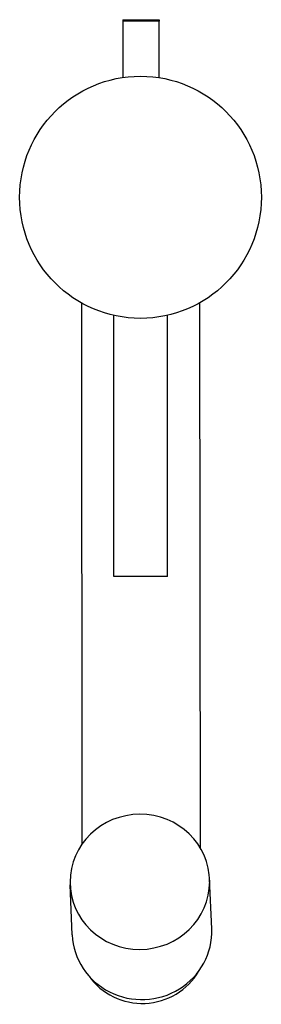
# Model space of a CAD drawing. Header units: millimetres. Extents: x -0.022 to 0.022, y -0.15 to 0.033.
import ezdxf

# ---------------------------------------------------------------- set-up
doc = ezdxf.new("R2010")
doc.units = ezdxf.units.MM
doc.layers.add('BLOCKS', color=3, linetype='Continuous')

msp = doc.modelspace()

# ---------------------------------------------------------------- linework, layer by layer
at = {"layer": 'BLOCKS'}
for p, q in [((-0.00332, 0.033), (-0.00332, 0.03271)), ((-0.00332, 0.033), (0.00348, 0.033)), ((0.00348, 0.033), (0.00348, 0.03271)), ((-0.00332, 0.03271), (-0.00331, 0.02225)), ((0.00348, 0.03271), (-0.00332, 0.03271)), ((0.00349, 0.02223), (0.00348, 0.03271)), ((-0.01099, -0.01963), (-0.01092, -0.12028)), ((0.01101, -0.01962), (0.01108, -0.12081)), ((-0.00495, -0.0705), (-0.00499, -0.02194)), ((0.00505, -0.0705), (0.00501, -0.02193)), ((0.00505, -0.0705), (-0.00495, -0.0705)), ((-0.0127, -0.1371), (-0.0131, -0.12778)), ((0.01327, -0.13598), (0.01287, -0.12667))]:
    msp.add_line(p, q, dxfattribs=at)
msp.add_circle((0, 0), 0.0225, dxfattribs=at)
for centre, major_axis, start_param, end_param in [((-0.00012, -0.12722), (-0.01299, -0.00056), 1.529416, 7.812601), ((0.00028, -0.13654), (-0.01299, -0.00056), 0, 3.141593), ((0.00036, -0.13822), (-0.01199, -0.00051), 0.552569, 2.589024)]:
    msp.add_ellipse(centre, major_axis=major_axis, ratio=0.965864, start_param=start_param, end_param=end_param, dxfattribs=at)

doc.saveas('drawing.dxf')
